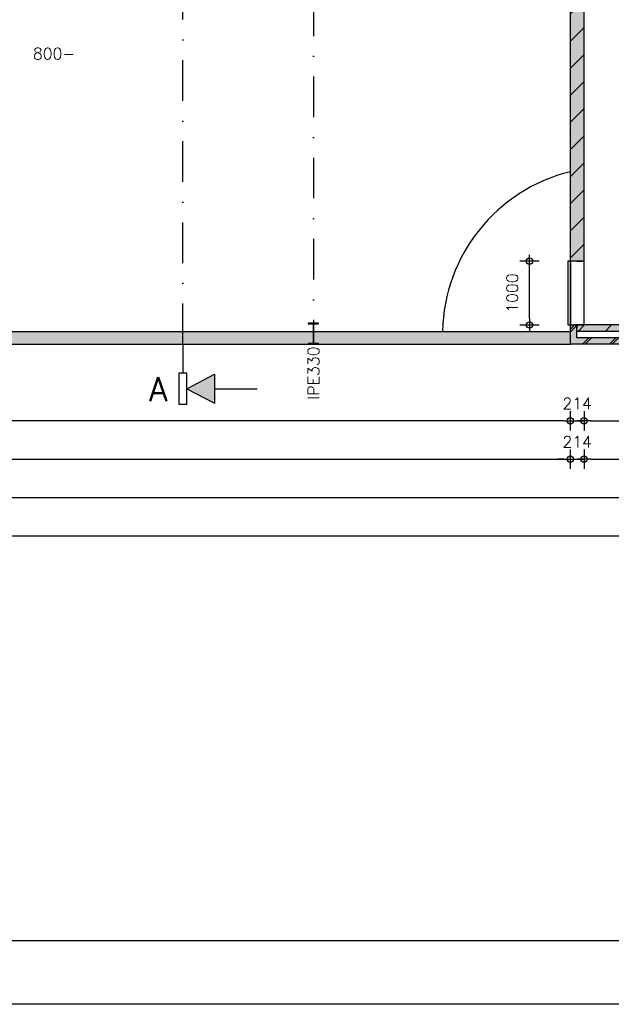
# Model space of a CAD drawing. Extents: x 0 to 139982, y -59400 to 0.
# Tile 3 of 20: x 24702 to 33963, y -59400 to -43984. Entities that reach past the tile are written whole.
import ezdxf
from ezdxf.enums import TextEntityAlignment as Align

# ---------------------------------------------------------------- set-up
doc = ezdxf.new("R2010")
doc.units = 0
doc.header["$LTSCALE"] = 100
doc.header["$MEASUREMENT"] = 0
doc.header["$PDMODE"] = 1
doc.header["$PDSIZE"] = -3
doc.linetypes.add('DASHDOT2', pattern=[12.7, 6.35, -3.175, 0, -3.175])
doc.linetypes.add('HIDDEN2', pattern=[4.7625, 3.175, -1.5875])
doc.layers.get('0').update_dxf_attribs({"linetype": 'CONTINUOUS'})
doc.layers.get('DEFPOINTS').update_dxf_attribs({"linetype": 'CONTINUOUS'})
for name, color, linetype in [('00', 7, 'CONTINUOUS'), ('A--A21--_F123-', 9, 'CONTINUOUS'), ('A--A21--_F123-_SOLID', 25, 'CONTINUOUS'), ('A--A22--_F123-', 9, 'CONTINUOUS'), ('A--L$1A-_ALGEMEEN', 7, 'CONTINUOUS'), ('A--L$2A-_F123-', 7, 'CONTINUOUS'), ('A--L$7A-_STRAMIEN', 1, 'DASHDOT2'), ('A--L21--', 7, 'CONTINUOUS'), ('A--L21--_F1---', 7, 'CONTINUOUS'), ('A--L21--_F123-', 1, 'CONTINUOUS'), ('A--L22--', 7, 'CONTINUOUS'), ('A--L22--_F1---', 7, 'CONTINUOUS'), ('A--L28--', 7, 'CONTINUOUS'), ('A--L28--_F1---', 1, 'HIDDEN2'), ('A--L31--_F123-', 7, 'CONTINUOUS'), ('A--M$1A-_F123-_MAATV', 7, 'CONTINUOUS'), ('A--T$1A-_F123-_0_18MM', 1, 'CONTINUOUS'), ('A--T$1A-_F123-_0_25MM', 2, 'CONTINUOUS'), ('X--LP---_F1---', 9, 'CONTINUOUS'), ('X--LR---_CP', 7, 'CONTINUOUS')]:
    doc.layers.add(name, color=color, linetype=linetype)
doc.styles.add('0_18', font='ROMANS.shx', dxfattribs={"height": 180})
doc.styles.add('ALFA-0_35', font='ROMANS')
doc.styles.add('MISO', font='ROMANS.shx')
doc.dimstyles.new('DLV18', dxfattribs={"dimscale": 100, "dimtxt": 1.8, "dimasz": 1, "dimexe": 0, "dimexo": 0, "dimgap": 0, "dimtad": 0, "dimdec": 0, "dimrnd": 1, "dimzin": 0, "dimtxsty": 'MISO', "dimblk1": '$DIMDLV', "dimblk2": '$DIMDLV', "dimsah": 1, "dimcen": 0, "dimse1": 1, "dimse2": 1, "dimclrd": 256, "dimclre": 256, "dimclrt": 1, "dimazin": 3, "dimtfac": 1, "dimtdec": 0, "dimtix": 1, "dimtmove": 0, "dimatfit": 3, "dimtvp": 1.5, "dimtolj": 1, "dimtzin": 0})

# ---------------------------------------------------------------- blocks, each defined once
blk = doc.blocks.new('S090110-')
at = {"layer": 'A--L$1A-_ALGEMEEN', "color": 3, "linetype": 'CONTINUOUS'}
for p, q in [((0, 0), (0, -4.55)), ((-0.61, -4.55), (-0.61, -9.41)), ((0, -4.55), (-0.61, -4.55)), ((0.61, -4.55), (0, -4.55)), ((0.61, -9.41), (0.61, -4.55)), ((0.61, -6.98), (4.94, -4.72)), ((4.94, -4.72), (4.94, -9.24)), ((0.61, -6.98), (4.94, -9.24)), ((4.94, -6.98), (11.62, -6.98)), ((-0.61, -9.41), (0.61, -9.41))]:
    blk.add_line(p, q, dxfattribs=at)
at = {"layer": 'A--L$1A-_ALGEMEEN', "color": 27, "linetype": 'CONTINUOUS'}
blk.add_solid([(4.94, -4.72), (4.94, -9.24), (0.61, -6.98)], dxfattribs=at)
at = {"layer": 'A--L$1A-_ALGEMEEN', "color": 3, "linetype": 'CONTINUOUS', "style": 'ALFA-0_35'}
blk.add_attdef('DOORSNEDE', text='', height=3.76, dxfattribs=at).set_placement((-2.38, -8.91), align=Align.RIGHT)
blk = doc.blocks.new('$DIMDLV')
at = {"color": 0}
for p, q in [((-1, 0), (1, 0)), ((0, -1.5), (0, 1.5))]:
    blk.add_line(p, q, dxfattribs=at)
blk.add_circle((0, 0), 0.5, dxfattribs=at)
blk = doc.blocks.new('*D49')
at = {"layer": 'A--M$1A-_F123-_MAATV', "linetype": 'CONTINUOUS'}
blk.add_line((34971, -47664), (34971, -48664), dxfattribs=at)
at = {"layer": 'DEFPOINTS', "color": 0, "linetype": 'CONTINUOUS'}
for p in [(34336, -47564), (33536, -48764), (34971, -48764)]:
    blk.add_point(p, dxfattribs=at)
at = {"layer": 'A--M$1A-_F123-_MAATV', "linetype": 'CONTINUOUS', "xscale": 100, "yscale": 100, "zscale": 100}
for p, rotation in [((34971, -47564), 90), ((34971, -48764), 270)]:
    blk.add_blockref('$DIMDLV', p, dxfattribs=dict(at, rotation=rotation))
at = {"layer": 'A--M$1A-_F123-_MAATV', "color": 1, "linetype": 'CONTINUOUS', "insert": (34701, -48164), "char_height": 180, "attachment_point": 5, "rotation": 90, "style": 'MISO'}
blk.add_mtext('\\A1;1200', dxfattribs=at)
blk = doc.blocks.new('*U237')
at = {"layer": 'A--A22--_F123-', "linetype": 'CONTINUOUS'}
for p, q in [((-107, 8537), (107, 8751)), ((-107, 8113), (107, 8327)), ((-107, 7688), (107, 7902)), ((-107, 7264), (107, 7478)), ((-107, 6840), (107, 7054)), ((-107, 6415), (107, 6629)), ((-107, 5991), (107, 6205)), ((-107, 5567), (107, 5781)), ((-107, 5143), (107, 5357)), ((-107, 4718), (107, 4932)), ((-107, 4294), (107, 4508)), ((-107, 3870), (107, 4084)), ((-107, 3446), (107, 3660)), ((-107, 3021), (107, 3235)), ((-107, 2597), (107, 2811)), ((-107, 2173), (107, 2387)), ((-107, 1749), (107, 1963)), ((-107, 1324), (107, 1538)), ((-107, 900), (107, 1114)), ((-107, 476), (107, 690)), ((-107, 51), (107, 265))]:
    blk.add_line(p, q, dxfattribs=at)
blk = doc.blocks.new('*U53')
at = {"layer": 'A--L22--_F1---', "color": 2, "linetype": 'CONTINUOUS'}
for points in [[(0, 0), (-107, 0), (-107, 8900), (0, 8900)], [(0, 0), (107, 0), (107, 8900), (0, 8900)]]:
    blk.add_lwpolyline(points, dxfattribs=at)
at = {"layer": 'X--LP---_F1---'}
for points in [[(0, 0), (-107, 0), (0, 8900), (-107, 8900)], [(0, 8900), (107, 8900), (0, 0), (107, 0)]]:
    blk.add_solid(points, dxfattribs=at)
blk.add_blockref('*U237', (0, 0))
blk = doc.blocks.new('*U242')
at = {"layer": 'A--A21--_F123-', "linetype": 'CONTINUOUS'}
for p, q in [((-50, 186), (14, 250)), ((-50, 143), (50, 243))]:
    blk.add_line(p, q, dxfattribs=at)
blk = doc.blocks.new('*U62')
at = {"layer": 'A--L21--_F1---', "color": 2, "linetype": 'CONTINUOUS'}
for points in [[(-50, -50), (-50, -50), (-50, 250), (0, 250)], [(50, 50), (50, 50), (50, 250), (0, 250)]]:
    blk.add_lwpolyline(points, dxfattribs=at)
at = {"layer": 'X--LP---_F1---'}
for points in [[(0, 0), (-50, -50), (0, 250), (-50, 250)], [(0, 250), (50, 250), (0, 0), (50, 50)]]:
    blk.add_solid(points, dxfattribs=at)
blk.add_blockref('*U242', (0, 0))
blk = doc.blocks.new('*D113')
at = {"layer": 'A--M$1A-_F123-_MAATV', "linetype": 'CONTINUOUS'}
for p, q in [((33222, -50264), (33122, -50264)), ((33322, -50264), (33536, -50264)), ((33636, -50264), (33736, -50264))]:
    blk.add_line(p, q, dxfattribs=at)
at = {"layer": 'DEFPOINTS', "color": 0, "linetype": 'CONTINUOUS'}
for p in [(33322, -47764), (33536, -47764), (33536, -50264)]:
    blk.add_point(p, dxfattribs=at)
at = {"layer": 'A--M$1A-_F123-_MAATV', "linetype": 'CONTINUOUS', "xscale": 100, "yscale": 100, "zscale": 100}
blk.add_blockref('$DIMDLV', (33322, -50264), dxfattribs=at)
at = {"layer": 'A--M$1A-_F123-_MAATV', "linetype": 'CONTINUOUS', "xscale": 100, "yscale": 100, "zscale": 100, "rotation": 180}
blk.add_blockref('$DIMDLV', (33536, -50264), dxfattribs=at)
at = {"layer": 'A--M$1A-_F123-_MAATV', "color": 1, "linetype": 'CONTINUOUS', "insert": (33429, -49994), "char_height": 180, "attachment_point": 5, "style": 'MISO'}
blk.add_mtext('\\A1;214', dxfattribs=at)
blk = doc.blocks.new('*D114')
at = {"layer": 'A--M$1A-_F123-_MAATV', "linetype": 'CONTINUOUS'}
blk.add_line((33636, -50264), (37436, -50264), dxfattribs=at)
at = {"layer": 'DEFPOINTS', "color": 0, "linetype": 'CONTINUOUS'}
for p in [(33536, -47764), (37536, -47764), (37536, -50264)]:
    blk.add_point(p, dxfattribs=at)
at = {"layer": 'A--M$1A-_F123-_MAATV', "linetype": 'CONTINUOUS', "xscale": 100, "yscale": 100, "zscale": 100, "rotation": 180}
blk.add_blockref('$DIMDLV', (33536, -50264), dxfattribs=at)
at = {"layer": 'A--M$1A-_F123-_MAATV', "linetype": 'CONTINUOUS', "xscale": 100, "yscale": 100, "zscale": 100}
blk.add_blockref('$DIMDLV', (37536, -50264), dxfattribs=at)
at = {"layer": 'A--M$1A-_F123-_MAATV', "color": 1, "linetype": 'CONTINUOUS', "insert": (35536, -49994), "char_height": 180, "attachment_point": 5, "style": 'MISO'}
blk.add_mtext('\\A1;4000', dxfattribs=at)
blk = doc.blocks.new('*D125')
at = {"layer": 'A--M$1A-_F123-_MAATV', "linetype": 'CONTINUOUS'}
blk.add_line((4300, -50864), (33222, -50864), dxfattribs=at)
at = {"layer": 'DEFPOINTS', "color": 0, "linetype": 'CONTINUOUS'}
for p in [(33322, -47764), (4200, -48864), (33322, -50864)]:
    blk.add_point(p, dxfattribs=at)
at = {"layer": 'A--M$1A-_F123-_MAATV', "linetype": 'CONTINUOUS', "xscale": 100, "yscale": 100, "zscale": 100, "rotation": 180}
blk.add_blockref('$DIMDLV', (4200, -50864), dxfattribs=at)
at = {"layer": 'A--M$1A-_F123-_MAATV', "linetype": 'CONTINUOUS', "xscale": 100, "yscale": 100, "zscale": 100}
blk.add_blockref('$DIMDLV', (33322, -50864), dxfattribs=at)
at = {"layer": 'A--M$1A-_F123-_MAATV', "color": 1, "linetype": 'CONTINUOUS', "insert": (18761, -50594), "char_height": 180, "attachment_point": 5, "style": 'MISO'}
blk.add_mtext('\\A1;29122', dxfattribs=at)
blk = doc.blocks.new('*D126')
at = {"layer": 'A--M$1A-_F123-_MAATV', "linetype": 'CONTINUOUS'}
for p, q in [((33222, -50864), (33122, -50864)), ((33322, -50864), (33536, -50864)), ((33636, -50864), (33736, -50864))]:
    blk.add_line(p, q, dxfattribs=at)
at = {"layer": 'DEFPOINTS', "color": 0, "linetype": 'CONTINUOUS'}
for p in [(33322, -47764), (33536, -47764), (33536, -50864)]:
    blk.add_point(p, dxfattribs=at)
at = {"layer": 'A--M$1A-_F123-_MAATV', "linetype": 'CONTINUOUS', "xscale": 100, "yscale": 100, "zscale": 100}
blk.add_blockref('$DIMDLV', (33322, -50864), dxfattribs=at)
at = {"layer": 'A--M$1A-_F123-_MAATV', "linetype": 'CONTINUOUS', "xscale": 100, "yscale": 100, "zscale": 100, "rotation": 180}
blk.add_blockref('$DIMDLV', (33536, -50864), dxfattribs=at)
at = {"layer": 'A--M$1A-_F123-_MAATV', "color": 1, "linetype": 'CONTINUOUS', "insert": (33429, -50594), "char_height": 180, "attachment_point": 5, "style": 'MISO'}
blk.add_mtext('\\A1;214', dxfattribs=at)
blk = doc.blocks.new('*D127')
at = {"layer": 'A--M$1A-_F123-_MAATV', "linetype": 'CONTINUOUS'}
blk.add_line((33636, -50864), (37436, -50864), dxfattribs=at)
at = {"layer": 'DEFPOINTS', "color": 0, "linetype": 'CONTINUOUS'}
for p in [(33536, -47764), (37536, -47764), (37536, -50864)]:
    blk.add_point(p, dxfattribs=at)
at = {"layer": 'A--M$1A-_F123-_MAATV', "linetype": 'CONTINUOUS', "xscale": 100, "yscale": 100, "zscale": 100, "rotation": 180}
blk.add_blockref('$DIMDLV', (33536, -50864), dxfattribs=at)
at = {"layer": 'A--M$1A-_F123-_MAATV', "linetype": 'CONTINUOUS', "xscale": 100, "yscale": 100, "zscale": 100}
blk.add_blockref('$DIMDLV', (37536, -50864), dxfattribs=at)
at = {"layer": 'A--M$1A-_F123-_MAATV', "color": 1, "linetype": 'CONTINUOUS', "insert": (35536, -50594), "char_height": 180, "attachment_point": 5, "style": 'MISO'}
blk.add_mtext('\\A1;4000', dxfattribs=at)
blk = doc.blocks.new('*D133')
at = {"layer": 'A--M$1A-_F123-_MAATV', "linetype": 'CONTINUOUS'}
blk.add_line((4100, -51464), (35100, -51464), dxfattribs=at)
at = {"layer": 'DEFPOINTS', "color": 0, "linetype": 'CONTINUOUS'}
for p in [(4000, -49064), (35200, -49064), (35200, -51464)]:
    blk.add_point(p, dxfattribs=at)
at = {"layer": 'A--M$1A-_F123-_MAATV', "linetype": 'CONTINUOUS', "xscale": 100, "yscale": 100, "zscale": 100, "rotation": 180}
blk.add_blockref('$DIMDLV', (4000, -51464), dxfattribs=at)
at = {"layer": 'A--M$1A-_F123-_MAATV', "linetype": 'CONTINUOUS', "xscale": 100, "yscale": 100, "zscale": 100}
blk.add_blockref('$DIMDLV', (35200, -51464), dxfattribs=at)
at = {"layer": 'A--M$1A-_F123-_MAATV', "color": 1, "linetype": 'CONTINUOUS', "insert": (19600, -51194), "char_height": 180, "attachment_point": 5, "style": 'MISO'}
blk.add_mtext('\\A1;31200', dxfattribs=at)
blk = doc.blocks.new('*D137')
at = {"layer": 'A--M$1A-_F123-_MAATV', "linetype": 'CONTINUOUS'}
blk.add_line((4100, -52064), (84500, -52064), dxfattribs=at)
at = {"layer": 'DEFPOINTS', "color": 0, "linetype": 'CONTINUOUS'}
for p in [(4000, -49064), (84600, -49064), (84600, -52064)]:
    blk.add_point(p, dxfattribs=at)
at = {"layer": 'A--M$1A-_F123-_MAATV', "linetype": 'CONTINUOUS', "xscale": 100, "yscale": 100, "zscale": 100, "rotation": 180}
blk.add_blockref('$DIMDLV', (4000, -52064), dxfattribs=at)
at = {"layer": 'A--M$1A-_F123-_MAATV', "linetype": 'CONTINUOUS', "xscale": 100, "yscale": 100, "zscale": 100}
blk.add_blockref('$DIMDLV', (84600, -52064), dxfattribs=at)
at = {"layer": 'A--M$1A-_F123-_MAATV', "color": 1, "linetype": 'CONTINUOUS', "insert": (44300, -51794), "char_height": 180, "attachment_point": 5, "style": 'MISO'}
blk.add_mtext('\\A1;80600', dxfattribs=at)
blk = doc.blocks.new('*D138')
at = {"layer": 'A--M$1A-_F123-_MAATV', "linetype": 'CONTINUOUS'}
blk.add_line((43080, -48964), (43080, -48864), dxfattribs=at)
at = {"layer": 'DEFPOINTS', "color": 0, "linetype": 'CONTINUOUS'}
for p in [(33372, -48764), (43080, -48764), (33322, -49064)]:
    blk.add_point(p, dxfattribs=at)
at = {"layer": 'A--M$1A-_F123-_MAATV', "linetype": 'CONTINUOUS', "xscale": 100, "yscale": 100, "zscale": 100}
for p, rotation in [((43080, -48764), 90), ((43080, -49064), 270)]:
    blk.add_blockref('$DIMDLV', p, dxfattribs=dict(at, rotation=rotation))
at = {"layer": 'A--M$1A-_F123-_MAATV', "color": 1, "linetype": 'CONTINUOUS', "insert": (42810, -48714), "char_height": 180, "attachment_point": 5, "rotation": 90, "style": 'MISO'}
blk.add_mtext('\\A1;300', dxfattribs=at)
blk = doc.blocks.new('*D139')
at = {"layer": 'A--M$1A-_F123-_MAATV', "linetype": 'CONTINUOUS'}
blk.add_line((43080, -48664), (43080, -38164), dxfattribs=at)
at = {"layer": 'DEFPOINTS', "color": 0, "linetype": 'CONTINUOUS'}
for p in [(37536, -38064), (43080, -38064), (33372, -48764)]:
    blk.add_point(p, dxfattribs=at)
at = {"layer": 'A--M$1A-_F123-_MAATV', "linetype": 'CONTINUOUS', "xscale": 100, "yscale": 100, "zscale": 100}
for p, rotation in [((43080, -38064), 90), ((43080, -48764), 270)]:
    blk.add_blockref('$DIMDLV', p, dxfattribs=dict(at, rotation=rotation))
at = {"layer": 'A--M$1A-_F123-_MAATV', "color": 1, "linetype": 'CONTINUOUS', "insert": (42810, -43414), "char_height": 180, "attachment_point": 5, "rotation": 90, "style": 'MISO'}
blk.add_mtext('\\A1;10700', dxfattribs=at)
blk = doc.blocks.new('*D148')
at = {"layer": 'A--M$1A-_F123-_MAATV', "linetype": 'CONTINUOUS'}
blk.add_line((32682, -48664), (32682, -47864), dxfattribs=at)
at = {"layer": 'DEFPOINTS', "color": 0, "linetype": 'CONTINUOUS'}
for p in [(32682, -47764), (33282, -47764), (33282, -48764)]:
    blk.add_point(p, dxfattribs=at)
at = {"layer": 'A--M$1A-_F123-_MAATV', "linetype": 'CONTINUOUS', "xscale": 100, "yscale": 100, "zscale": 100}
for p, rotation in [((32682, -47764), 90), ((32682, -48764), 270)]:
    blk.add_blockref('$DIMDLV', p, dxfattribs=dict(at, rotation=rotation))
at = {"layer": 'A--M$1A-_F123-_MAATV', "color": 1, "linetype": 'CONTINUOUS', "insert": (32412, -48264), "char_height": 180, "attachment_point": 5, "rotation": 90, "style": 'MISO'}
blk.add_mtext('\\A1;1000', dxfattribs=at)
blk = doc.blocks.new('*U243')
at = {"layer": 'A--A21--_F123-', "linetype": 'CONTINUOUS'}
for p, q in [((-1757, -50), (-1657, 50)), ((-1333, -50), (-1233, 50)), ((-908, -50), (-808, 50)), ((-484, -50), (-384, 50)), ((-60, -50), (0, 10))]:
    blk.add_line(p, q, dxfattribs=at)
blk = doc.blocks.new('*U188')
at = {"layer": 'A--L21--_F1---', "color": 2, "linetype": 'CONTINUOUS'}
for points in [[(0, 0), (0, 50), (-1778, 50), (-1778, 0)], [(0, 0), (0, -50), (-1778, -50), (-1778, 0)]]:
    blk.add_lwpolyline(points, dxfattribs=at)
at = {"layer": 'X--LP---_F1---'}
for points in [[(-1778, 0), (-1778, 50), (0, 0), (0, 50)], [(0, 0), (0, -50), (-1778, 0), (-1778, -50)]]:
    blk.add_solid(points, dxfattribs=at)
blk.add_blockref('*U243', (0, 0))
blk = doc.blocks.new('*U244')
at = {"layer": 'A--A21--_F123-', "linetype": 'CONTINUOUS'}
for p, q in [((-1690, -50), (-1590, 50)), ((-1648, -50), (-1548, 50)), ((-1266, -50), (-1166, 50)), ((-1224, -50), (-1124, 50)), ((-842, -50), (-742, 50)), ((-800, -50), (-700, 50)), ((-418, -50), (-318, 50)), ((-376, -50), (-276, 50))]:
    blk.add_line(p, q, dxfattribs=at)
blk = doc.blocks.new('*U189')
at = {"layer": 'A--L21--_F1---', "color": 2, "linetype": 'CONTINUOUS'}
for points in [[(0, 0), (0, -50), (-1878, -50), (-1878, -50)], [(0, 0), (0, 50), (-1778, 50), (-1778, 50)]]:
    blk.add_lwpolyline(points, dxfattribs=at)
at = {"layer": 'X--LP---_F1---'}
for points in [[(0, 0), (0, -50), (-1828, 0), (-1878, -50)], [(-1828, 0), (-1778, 50), (0, 0), (0, 50)]]:
    blk.add_solid(points, dxfattribs=at)
blk.add_blockref('*U244', (0, 0))
blk = doc.blocks.new('QD20570-')
at = {"layer": 'A--L28--_F1---', "color": 2, "linetype": 'CONTINUOUS'}
blk.add_lwpolyline([(80, -165), (-80, -165), (-80, -153.5), (-10.75, -153.5, 0.41421356), (-3.75, -146.5), (-3.75, 146.5, 0.41421356), (-10.75, 153.5), (-80, 153.5), (-80, 165), (80, 165), (80, 153.5), (10.75, 153.5, 0.41421356), (3.75, 146.5), (3.75, -146.5, 0.41421356), (10.75, -153.5), (80, -153.5)], format="xyb", close=True, dxfattribs=at)
at = {"layer": 'X--LR---_CP', "color": 4, "linetype": 'CONTINUOUS'}
for p in [(-3.75, 0), (0, 0), (3.75, 0)]:
    blk.add_point(p, dxfattribs=at)
blk = doc.blocks.new('*D232')
at = {"layer": 'A--M$1A-_F123-_MAATV'}
blk.add_line((33222, -50264), (4200, -50264), dxfattribs=at)
at = {"layer": 'DEFPOINTS', "color": 0}
for p in [(4100, -40664), (33322, -47764), (4100, -50264)]:
    blk.add_point(p, dxfattribs=at)
at = {"layer": 'A--M$1A-_F123-_MAATV', "xscale": 100, "yscale": 100, "zscale": 100, "rotation": 180}
blk.add_blockref('$DIMDLV', (4100, -50264), dxfattribs=at)
at = {"layer": 'A--M$1A-_F123-_MAATV', "xscale": 100, "yscale": 100, "zscale": 100}
blk.add_blockref('$DIMDLV', (33322, -50264), dxfattribs=at)
at = {"layer": 'A--M$1A-_F123-_MAATV', "color": 1, "insert": (18711, -49994), "char_height": 180, "attachment_point": 5, "style": 'MISO'}
blk.add_mtext('\\A1;29222', dxfattribs=at)

msp = doc.modelspace()

# ---------------------------------------------------------------- linework, layer by layer
at = {"layer": 'A--A21--_F123-_SOLID', "color": 27}
msp.add_solid([(33322, -48863.9), (33322, -49063.9), (4200, -48863.9), (4000, -49063.9)], dxfattribs=at)
at = {"layer": 'A--L$1A-_ALGEMEEN', "color": 7, "linetype": 'DASHDOT2'}
msp.add_line((27255.2, -49063.9), (27255.2, -30763.9), dxfattribs=at)
at = {"layer": 'A--L$2A-_F123-', "color": 1}
msp.add_lwpolyline([(0, -59400), (0, 0), (114000, 0), (114000, -59400)], close=True, dxfattribs=at)
at = {"layer": 'A--L$2A-_F123-', "color": 4}
msp.add_lwpolyline([(1000, -58400), (113000, -58400), (113000, -1000), (1000, -1000)], close=True, dxfattribs=at)
at = {"layer": 'A--L$7A-_STRAMIEN'}
msp.add_line((29300, -28363.9), (29300, -49063.9), dxfattribs=at)
at = {"layer": 'A--L21--_F123-', "color": 2}
for p, q in [((4200, -48863.9), (33322, -48863.9)), ((4000, -49063.9), (33322, -49063.9))]:
    msp.add_line(p, q, dxfattribs=at)
at = {"layer": 'A--L21--_F123-', "color": 8}
for points in [[(32295.7, -47097.8, 0, 100, 0), (32507.5, -47310.3, 0, 0, 0), (32869.9, -47673.6, 0, 0, 0)], [(31863.1, -48220.7, 0, 100, 0), (32157.4, -48279.3, 0, 0, 0), (32660.7, -48379.4, 0, 0, 0)]]:
    msp.add_lwpolyline(points, format="xyseb", dxfattribs=at)
msp.add_arc((33949.2, -48915.7), 2627.7, 103.80905, 178.87134, dxfattribs=at)
at = {"layer": 'A--L31--_F123-', "color": 1, "linetype": 'CONTINUOUS'}
for points in [[(33322, -48763.9), (33322, -47763.9), (33282, -47763.9), (33282, -48763.9)], [(33322, -48763.9), (33536, -48763.9), (33536, -47763.9), (33322, -47763.9)]]:
    msp.add_lwpolyline(points, close=True, dxfattribs=at)
at = {"layer": 'A--T$1A-_F123-_0_25MM', "color": 1}
msp.add_lwpolyline([(33130.6, -48066.4, 0, 64, 0), (33130.6, -48209.4, 0, 0, 0), (33130.6, -48363.9, 0, 0, 0), (33460.6, -48363.9, 0, 0, 0)], format="xyseb", dxfattribs=at)

# ---------------------------------------------------------------- block references
at = {"layer": '00', "xscale": 100, "yscale": 100, "zscale": 100}
msp.add_blockref('S090110-', (27255.2, -49063.9), dxfattribs=at).add_auto_attribs({'DOORSNEDE': 'A'})
at = {"layer": 'A--L21--'}
for name, p in [('*U62', (33372, -49013.9)), ('*U188', (35200.2, -48813.9)), ('*U189', (35200.2, -49013.9))]:
    msp.add_blockref(name, p, dxfattribs=at)
at = {"layer": 'A--L22--'}
msp.add_blockref('*U53', (33429, -47763.9), dxfattribs=at)
at = {"layer": 'A--L28--', "xscale": -1, "rotation": 180}
msp.add_blockref('QD20570-', (29300, -48898.9), dxfattribs=at)

# ---------------------------------------------------------------- texts
at = {"layer": 'A--T$1A-_F123-_0_18MM', "style": '0_18'}
msp.add_text('800-', height=180, dxfattribs=at).set_placement((25240.4, -44606.1), align=Align.CENTER)
msp.add_text('IPE330', height=180, rotation=90, dxfattribs=at).set_placement((29390.8, -49516.7), align=Align.CENTER)

# ---------------------------------------------------------------- dimensions: what is measured, and where the dimension line sits
at = {"layer": 'A--M$1A-_F123-_MAATV', "linetype": 'CONTINUOUS'}
for base, p1, p2, angle, picture, middle in [((43080, -38063.9), (33372, -48763.9), (37536, -38063.9), 90, '*D139', (42810, -43413.9)), ((34971.4, -48763.9), (34336, -47563.9), (33536, -48763.9), 270, '*D49', (34701.4, -48163.9)), ((32682, -47763.9), (33282, -48763.9), (33282, -47763.9), 90, '*D148', (32412, -48263.9))]:
    dim = msp.add_linear_dim(base=base, p1=p1, p2=p2, angle=angle, dimstyle='DLV18', dxfattribs=at)
    dim.commit()
    dim.dimension.update_dxf_attribs({"geometry": picture, "text_midpoint": middle})
at = {"layer": 'A--M$1A-_F123-_MAATV'}
dim = msp.add_linear_dim(base=(4100, -50263.9), p1=(33322, -47763.9), p2=(4100, -40663.9), dimstyle='DLV18', dxfattribs=at)
dim.commit()
dim.dimension.update_dxf_attribs({"geometry": '*D232', "text_midpoint": (18711, -49993.9)})
at = {"layer": 'A--M$1A-_F123-_MAATV', "linetype": 'CONTINUOUS'}
for base, p1, p2, picture, middle in [((33322, -50863.9), (4200, -48863.9), (33322, -47763.9), '*D125', (18761, -50593.9)), ((33536, -50263.9), (33322, -47763.9), (33536, -47763.9), '*D113', (33429, -49993.9)), ((33536, -50863.9), (33322, -47763.9), (33536, -47763.9), '*D126', (33429, -50593.9)), ((37536, -50263.9), (33536, -47763.9), (37536, -47763.9), '*D114', (35536, -49993.9)), ((37536, -50863.9), (33536, -47763.9), (37536, -47763.9), '*D127', (35536, -50593.9)), ((35200.2, -51463.9), (4000, -49063.9), (35200.2, -49063.9), '*D133', (19600.1, -51193.9)), ((84600, -52063.9), (4000, -49063.9), (84600, -49063.9), '*D137', (44300, -51793.9))]:
    dim = msp.add_linear_dim(base=base, p1=p1, p2=p2, dimstyle='DLV18', dxfattribs=at)
    dim.commit()
    dim.dimension.update_dxf_attribs({"geometry": picture, "text_midpoint": middle})
dim = msp.add_linear_dim(base=(43080, -48763.9), p1=(33322, -49063.9), p2=(33372, -48763.9), angle=90, dimstyle='DLV18', dxfattribs=at)
dim.commit()
dim.dimension.update_dxf_attribs({"geometry": '*D138', "text_midpoint": (43080, -48713.9), "dimtype": 160})

doc.saveas('drawing.dxf')
